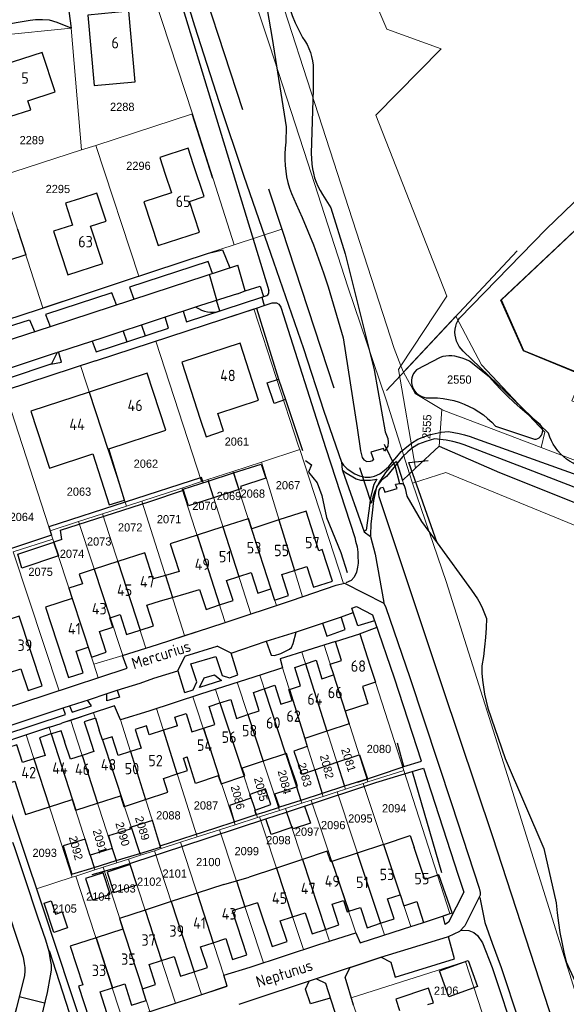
# Model space of a CAD drawing. Header units: metres. Extents: x 233829 to 239427, y 444283 to 448222.
# Tile 106 of 171: x 236697 to 236817, y 445769 to 445985. Entities that reach past the tile are written whole.
import ezdxf
from ezdxf.enums import TextEntityAlignment as Align

# ---------------------------------------------------------------- set-up
doc = ezdxf.new("R2010")
doc.units = ezdxf.units.M
doc.header["$MEASUREMENT"] = 0
doc.linetypes.add('DGN3', pattern=[54.868356, 36.578904, -18.289452])
for name, color, linetype in [('DAKRAND', 4, 'Continuous'), ('DAKRAND-BYG', 4, 'Continuous'), ('Goud-kadastrale grenzen', 13, 'Continuous'), ('HEG', 253, 'Continuous'), ('HEK', 253, 'Continuous'), ('HOOFDGEBOUW', 4, 'Continuous'), ('HUISNUMMER', 253, 'Continuous'), ('INSTEEKSLOOT', 153, 'Continuous'), ('KANTVERH', 253, 'Continuous'), ('KANTWATER', 153, 'Continuous'), ('KNTONVERHARD', 253, 'Continuous'), ('KUNSTWERK', 253, 'Continuous'), ('MUUR', 253, 'Continuous'), ('OVERVBOUW', 253, 'Continuous'), ('OVLIJNOBJ', 253, 'Continuous'), ('RASTER', 253, 'Continuous'), ('STRAATNAAM', 253, 'Continuous'), ('TUSSENMUUR', 253, 'Continuous')]:
    doc.layers.add(name, color=color, linetype=linetype)
for name, color, linetype, lineweight in [('G01 kadestrale perceelsgrens', 73, 'Continuous', 0), ('G02 kadestrale sectiegrens', 73, 'DGN3', 30), ('Z01 perceelnummer', 73, 'Continuous', 13)]:
    doc.layers.add(name, color=color, linetype=linetype, lineweight=lineweight)
doc.styles.get("Standard").update_dxf_attribs({"font": 'iso.shx'})
doc.styles.add('Styledgn001', font='dgn001.shx')

# ---------------------------------------------------------------- blocks, each defined once
blk = doc.blocks.new('A$C1532452F')
at = {"layer": 'G01 kadestrale perceelsgrens'}
for p, q in [((236726.463, 445990.293), (236734.98, 445964.279)), ((236707.903, 445986.756), (236708.39, 445983.036)), ((236688.284, 445981.013), (236708.39, 445983.036)), ((236708.39, 445983.036), (236710.701, 445956.401)), ((236775.136, 445963.958), (236789.418, 445978.502)), ((236713.787, 445957.362), (236734.98, 445964.279)), ((236734.98, 445964.279), (236744.073, 445935.607)), ((236775.136, 445963.958), (236790.615, 445924.331)), ((236692.903, 445950.628), (236710.701, 445956.401)), ((236710.701, 445956.401), (236713.787, 445957.362)), ((236713.787, 445957.362), (236723.201, 445928.711)), ((236692.903, 445950.628), (236702.239, 445921.76)), ((236744.073, 445935.607), (236754.526, 445939.013)), ((236738.48, 445933.742), (236744.073, 445935.607)), ((236723.201, 445928.711), (236738.48, 445933.742)), ((236780.608, 445909.105), (236790.615, 445924.331)), ((236748.43, 445921.563), (236758.198, 445891.526)), ((236781.172, 445907.695), (236792.604, 445919.96)), ((236792.604, 445919.96), (236798.198, 445909.291)), ((236726.935, 445914.513), (236736.974, 445883.741)), ((236710.44, 445909.133), (236720.493, 445878.371)), ((236780.608, 445909.105), (236781.172, 445907.695)), ((236798.198, 445909.291), (236812.106, 445894.595)), ((236694.506, 445901.788), (236703.494, 445873.795)), ((236777.364, 445901.677), (236782.442, 445885.438)), ((236789.571, 445899.535), (236788.957, 445891.48)), ((236812.106, 445894.595), (236811.308, 445891.201)), ((236750.05, 445888.001), (236758.454, 445890.74)), ((236758.198, 445891.526), (236758.454, 445890.74)), ((236758.454, 445890.74), (236767.99, 445861.423)), ((236743.83, 445885.974), (236750.05, 445888.001)), ((236750.05, 445888.001), (236759.019, 445858.499)), ((236738.288, 445884.169), (236743.83, 445885.974)), ((236743.83, 445885.974), (236753.326, 445856.597)), ((236782.442, 445885.438), (236783.145, 445883.383)), ((236790.413, 445885.723), (236783.145, 445883.383)), ((236790.413, 445885.723), (236831.598, 445868.808)), ((236732.633, 445882.327), (236736.974, 445883.741)), ((236736.974, 445883.741), (236738.288, 445884.169)), ((236738.288, 445884.169), (236747.753, 445854.747)), ((236780.944, 445884.004), (236781.33, 445882.901)), ((236723.886, 445879.477), (236732.633, 445882.327)), ((236732.633, 445882.327), (236742.134, 445852.884)), ((236720.493, 445878.371), (236723.886, 445879.477)), ((236723.886, 445879.477), (236733.21, 445849.986)), ((236710.012, 445874.956), (236715.235, 445876.658)), ((236715.235, 445876.658), (236720.493, 445878.371)), ((236715.235, 445876.658), (236724.781, 445847.271)), ((236703.796, 445872.931), (236710.012, 445874.956)), ((236710.012, 445874.956), (236719.683, 445845.658)), ((236703.494, 445873.795), (236703.796, 445872.931)), ((236703.796, 445872.931), (236704.133, 445871.968)), ((236695.727, 445868.338), (236704.399, 445871.152)), ((236704.133, 445871.968), (236704.399, 445871.152)), ((236704.399, 445871.152), (236713.34, 445843.738)), ((236695.727, 445868.338), (236705.75, 445837.938)), ((236747.753, 445854.747), (236753.326, 445856.597)), ((236742.134, 445852.884), (236747.753, 445854.747)), ((236763.775, 445847.907), (236766.3, 445848.698)), ((236719.683, 445845.658), (236724.781, 445847.271)), ((236758.879, 445846.374), (236763.775, 445847.907)), ((236763.775, 445847.907), (236773.36, 445817.947)), ((236713.34, 445843.738), (236719.683, 445845.658)), ((236758.879, 445846.374), (236768.462, 445816.367)), ((236714.287, 445840.779), (236713.34, 445843.738)), ((236754.682, 445842.962), (236763.578, 445814.791)), ((236705.75, 445837.938), (236714.287, 445840.779)), ((236744.778, 445839.764), (236749.689, 445841.35)), ((236749.689, 445841.35), (236758.918, 445813.287)), ((236739.989, 445838.218), (236744.778, 445839.764)), ((236739.989, 445838.218), (236749.219, 445810.159)), ((236744.778, 445839.764), (236754.013, 445811.705)), ((236727.093, 445834.009), (236735.062, 445836.619)), ((236735.062, 445836.619), (236744.294, 445808.57)), ((236727.093, 445834.009), (236735.997, 445805.893)), ((236708.325, 445831.44), (236713.291, 445833.095)), ((236708.325, 445831.44), (236718.417, 445800.223)), ((236713.291, 445833.095), (236723.572, 445801.886)), ((236719.224, 445831.564), (236728.073, 445803.338)), ((236698.529, 445828.249), (236703.567, 445829.882)), ((236703.567, 445829.882), (236713.615, 445798.675)), ((236698.529, 445828.249), (236708.612, 445797.061)), ((236773.36, 445817.947), (236781.208, 445820.48)), ((236781.208, 445820.48), (236791.332, 445789.129)), ((236700.838, 445794.553), (236693.261, 445817.165)), ((236766.603, 445815.767), (236768.462, 445816.367)), ((236768.462, 445816.367), (236772.354, 445817.622)), ((236772.354, 445817.622), (236773.36, 445817.947)), ((236772.354, 445817.622), (236782.738, 445786.264)), ((236760.962, 445813.947), (236763.578, 445814.791)), ((236763.578, 445814.791), (236766.603, 445815.767)), ((236766.603, 445815.767), (236776.983, 445784.429)), ((236754.013, 445811.705), (236755.321, 445812.127)), ((236755.321, 445812.127), (236758.918, 445813.287)), ((236755.321, 445812.127), (236764.943, 445783.072)), ((236758.918, 445813.287), (236760.962, 445813.947)), ((236760.962, 445813.947), (236770.749, 445784.923)), ((236744.294, 445808.57), (236749.219, 445810.159)), ((236749.219, 445810.159), (236749.643, 445810.296)), ((236749.643, 445810.296), (236754.013, 445811.705)), ((236749.643, 445810.296), (236759.273, 445781.222)), ((236740.914, 445807.48), (236744.294, 445808.57)), ((236732.358, 445804.72), (236735.997, 445805.893)), ((236735.997, 445805.893), (236740.914, 445807.48)), ((236740.914, 445807.48), (236750.492, 445778.314)), ((236726.656, 445802.881), (236728.073, 445803.338)), ((236728.073, 445803.338), (236732.358, 445804.72)), ((236732.358, 445804.72), (236741.81, 445775.623)), ((236720.974, 445801.048), (236723.572, 445801.886)), ((236723.572, 445801.886), (236726.656, 445802.881)), ((236726.656, 445802.881), (236736.914, 445771.356)), ((236713.615, 445798.675), (236715.391, 445799.247)), ((236715.391, 445799.247), (236718.417, 445800.223)), ((236715.391, 445799.247), (236725.619, 445767.648)), ((236718.417, 445800.223), (236720.974, 445801.048)), ((236720.974, 445801.048), (236731.253, 445769.49)), ((236700.838, 445794.553), (236708.612, 445797.061)), ((236708.612, 445797.061), (236709.456, 445797.333)), ((236709.456, 445797.333), (236713.615, 445798.675)), ((236709.456, 445797.333), (236719.74, 445765.726)), ((236700.951, 445794.217), (236700.838, 445794.553)), ((236791.332, 445789.129), (236785.535, 445787.126)), ((236785.535, 445787.126), (236782.738, 445786.264)), ((236764.943, 445783.072), (236770.749, 445784.923)), ((236750.492, 445778.314), (236759.273, 445781.222)), ((236725.619, 445767.648), (236731.253, 445769.49))]:
    blk.add_line(p, q, dxfattribs=at)
at = {"layer": 'G01 kadestrale perceelsgrens', "flags": 128}
for points in [[(236745.042, 445999.8), (236751.924, 445979.198), (236760.2, 445953.568), (236768.962, 445926.358), (236777.364, 445901.677)], [(236750.983, 446000), (236779.108, 445912.894), (236780.608, 445909.105)], [(236789.418, 445978.502), (236777.544, 445982.838), (236770.247, 446000)], [(236844.521, 445963.712), (236837.807, 445947.741), (236835.663, 445948.648), (236831.216, 445950.531), (236802.633, 445923.522), (236807.527, 445912.463), (236819.144, 445907.667), (236820.442, 445907.143), (236818.037, 445901.39), (236930.555, 445855.175)], [(236702.239, 445921.76), (236720.063, 445927.678), (236723.201, 445928.711)], [(236681.348, 445914.995), (236682.881, 445915.493), (236697.006, 445920.011), (236702.141, 445921.727), (236702.239, 445921.76)], [(236726.935, 445914.513), (236734.008, 445916.815), (236748.43, 445921.563)], [(236710.44, 445909.133), (236713.713, 445910.209), (236726.935, 445914.513)], [(236710.44, 445909.133), (236693.965, 445903.719), (236694.506, 445901.788)], [(236783.788, 445886.687), (236780.09, 445908.317), (236780.608, 445909.105)], [(236781.172, 445907.695), (236783.732, 445903.06), (236789.571, 445899.535)], [(236789.571, 445899.535), (236789.979, 445899.289), (236811.308, 445891.201)], [(236811.308, 445891.201), (236898.091, 445858.294), (236933.023, 445849.176)], [(236783.145, 445883.383), (236790.516, 445861.858), (236803.894, 445819.35), (236819.428, 445769.957), (236829.453, 445739.072), (236849.711, 445678.635)], [(236767.99, 445861.423), (236766.442, 445861.007), (236759.019, 445858.499)], [(236753.326, 445856.597), (236756.619, 445857.688), (236759.019, 445858.499)], [(236733.21, 445849.986), (236741.906, 445852.808), (236742.134, 445852.884)], [(236724.781, 445847.271), (236727.338, 445848.08), (236733.21, 445849.986)], [(236766.3, 445848.698), (236771.597, 445850.384), (236781.208, 445820.48)], [(236758.879, 445846.374), (236754.138, 445844.889), (236754.682, 445842.962)], [(236749.689, 445841.35), (236750.188, 445841.511), (236754.682, 445842.962)], [(236696.861, 445835.024), (236702.92, 445836.997), (236705.75, 445837.938)], [(236735.062, 445836.619), (236736.707, 445837.158), (236739.989, 445838.218)], [(236713.291, 445833.095), (236717.857, 445834.617), (236719.224, 445831.564)], [(236719.224, 445831.564), (236725.399, 445833.454), (236727.093, 445834.009)], [(236703.567, 445829.882), (236706.601, 445830.865), (236708.325, 445831.44)], [(236693.862, 445826.679), (236697.317, 445827.856), (236698.529, 445828.249)], [(236700.951, 445794.217), (236702.245, 445790.354), (236711.281, 445763.008), (236718.962, 445765.472), (236719.74, 445765.726)], [(236776.983, 445784.429), (236781.13, 445785.769), (236782.738, 445786.264)], [(236770.749, 445784.923), (236771.649, 445782.706), (236776.983, 445784.429)], [(236759.273, 445781.222), (236762.65, 445782.341), (236764.943, 445783.072)], [(236741.81, 445775.623), (236747.591, 445777.353), (236750.492, 445778.314)], [(236798.312, 445767.561), (236794.723, 445778.595), (236769.72, 445770.653)], [(236736.914, 445771.356), (236742.563, 445773.252), (236741.81, 445775.623)], [(236731.253, 445769.49), (236735.059, 445770.734), (236736.914, 445771.356)], [(236769.72, 445770.653), (236770.181, 445769.084), (236773.597, 445759.274)]]:
    blk.add_lwpolyline(points, dxfattribs=at)
at = {"layer": 'G02 kadestrale sectiegrens'}
for p, q in [((236734.553, 446000), (236754.526, 445939.013)), ((236754.526, 445939.013), (236774.113, 445879.012)), ((236783.788, 445886.687), (236788.957, 445891.48)), ((236779.595, 445888.156), (236780.944, 445884.004)), ((236780.944, 445884.004), (236782.442, 445885.438)), ((236782.442, 445885.438), (236783.788, 445886.687))]:
    blk.add_line(p, q, dxfattribs=at)
at = {"layer": 'G02 kadestrale sectiegrens', "flags": 128}
blk.add_lwpolyline([(236788.957, 445891.48), (236802.161, 445885.756), (236824.115, 445876.909), (236853.398, 445865.197), (236887.93, 445851.369)], dxfattribs=at)
at = {"layer": 'G02 kadestrale sectiegrens'}
blk.add_ellipse((236790.493, 445875.407), major_axis=(-10.898, 12.749), ratio=1, start_param=0, end_param=0.6468765, dxfattribs=at)
at = {"layer": 'G01 kadestrale perceelsgrens', "style": 'Styledgn001'}
for s, rotation, p in [('2555', 87.10873, (236786.27, 445895.76)), ('2081', 287.62037, (236769.137, 445822.784)), ('2082', 285.04936, (236764.39, 445821.307)), ('2084', 283.86969, (236755.11, 445817.932)), ('2083', 285.64666, (236759.54, 445819.514)), ('2085', 284.3416, (236749.942, 445816.35)), ('2086', 285.1046, (236744.879, 445814.557)), ('2089', 286.968, (236723.998, 445807.807)), ('2091', 286.42508, (236714.717, 445804.96)), ('2090', 286.02411, (236719.674, 445806.541)), ('2092', 285.42597, (236709.444, 445803.484))]:
    blk.add_text(s, height=1.8, rotation=rotation, dxfattribs=at).set_placement(p, align=Align.MIDDLE_CENTER)
at = {"layer": 'Z01 perceelnummer', "linetype": 'Continuous', "lineweight": 13, "style": 'Styledgn001'}
for s, p in [('2288', (236719.596, 445965.816)), ('2289', (236699.802, 445958.523)), ('2296', (236723.136, 445952.9)), ('2295', (236705.497, 445947.826)), ('2550', (236793.378, 445906.076)), ('2061', (236744.678, 445892.49)), ('2062', (236724.767, 445887.654)), ('2067', (236755.879, 445882.937)), ('2063', (236710.114, 445881.525)), ('2069', (236742.948, 445880.58)), ('2068', (236748.169, 445881.1)), ('2070', (236737.597, 445878.402)), ('2064', (236697.61, 445875.991)), ('2072', (236721.327, 445873.703)), ('2071', (236729.842, 445875.499)), ('2073', (236714.54, 445870.616)), ('2074', (236708.591, 445867.924)), ('2075', (236701.721, 445863.977)), ('2080', (236775.782, 445825.169)), ('2087', (236737.923, 445812.804)), ('2094', (236779.131, 445812.174)), ('2088', (236729.694, 445810.629)), ('2095', (236771.718, 445809.942)), ('2097', (236760.048, 445807.051)), ('2096', (236765.774, 445808.497)), ('2098', (236753.767, 445805.193)), ('2093', (236702.61, 445802.417)), ('2099', (236746.846, 445802.789)), ('2100', (236738.437, 445800.399)), ('2102', (236725.504, 445796.104)), ('2101', (236731.072, 445797.875)), ('2103', (236719.858, 445794.627)), ('2104', (236714.355, 445792.833)), ('2105', (236706.96, 445790.214)), ('2106', (236790.492, 445772.229))]:
    blk.add_text(s, height=1.8, dxfattribs=at).set_placement(p, align=Align.MIDDLE_CENTER)

msp = doc.modelspace()

# ---------------------------------------------------------------- linework, layer by layer
at = {"layer": 'DAKRAND'}
for p, q in [((236732.05, 445864.03), (236729.04, 445863.19)), ((236729.04, 445863.19), (236726.36, 445862.44)), ((236727.93, 445857.61), (236730.57, 445858.34)), ((236730.57, 445858.34), (236733.61, 445859.19)), ((236728.6, 445829.27), (236725.5, 445828.3)), ((236731.68, 445830.22), (236728.6, 445829.27)), ((236766.58, 445822.25), (236771.45, 445823.91)), ((236761.74, 445820.61), (236766.58, 445822.25)), ((236773.16, 445818.57), (236768.26, 445816.99)), ((236768.26, 445816.99), (236763.38, 445815.41)), ((236758.71, 445813.91), (236753.98, 445812.41)), ((236744.59, 445796.29), (236747.36, 445797.1)), ((236741.81, 445795.49), (236744.59, 445796.29)), ((236746.46, 445790.58), (236743.7, 445789.7)), ((236749.23, 445791.46), (236746.46, 445790.58))]:
    msp.add_line(p, q, dxfattribs=at)
for points in [[(236735.21, 445953.13), (236733.99, 445956.73), (236727.8, 445954.7), (236729, 445951.08)], [(236710.43, 445945.73), (236707.14, 445944.7), (236708.67, 445939.9)], [(236736.66, 445897.41), (236737.93, 445893.51), (236741.76, 445894.85), (236740.51, 445898.67)], [(236713.13, 445889.78), (236716.71, 445878.64), (236720.1, 445879.68), (236716.64, 445890.93)], [(236713.43, 445864.52), (236710.16, 445863.47), (236710.9, 445861.35)], [(236773.87, 445843.31), (236775.02, 445839.81), (236772.2, 445838.86)], [(236731.63, 445819.7), (236733.84, 445820.46), (236732.97, 445823.15), (236733.8, 445823.43)], [(236757.74, 445816.88), (236757.97, 445816.96), (236757.68, 445817.96), (236756.23, 445822.05), (236755.52, 445824.18)], [(236757.17, 445824.72), (236758.91, 445819.65), (236761.74, 445820.61)], [(236771.45, 445823.91), (236771.5, 445823.92), (236773.26, 445818.6), (236773.16, 445818.57)], [(236740.58, 445819.26), (236741.22, 445817.54), (236746.43, 445819.31), (236745.83, 445820.99)], [(236728.62, 445818.67), (236731.62, 445819.7), (236731.63, 445819.7)], [(236753.98, 445812.41), (236752.97, 445815.33), (236757.74, 445816.88)], [(236763.38, 445815.41), (236758.87, 445813.96), (236758.71, 445813.91)], [(236776.78, 445804.25), (236782.62, 445806.18), (236783.51, 445803.55)]]:
    msp.add_lwpolyline(points, dxfattribs=at)
at = {"layer": 'DAKRAND-BYG'}
for p, q in [((236753.81, 445906.18), (236755.35, 445901.69)), ((236755.35, 445901.69), (236752.85, 445900.84)), ((236738.39, 445883.86), (236743.94, 445885.63)), ((236732.9, 445882.1), (236738.39, 445883.86)), ((236745.11, 445882), (236739.56, 445880.2)), ((236696.73, 445867.81), (236704.62, 445870.48)), ((236705.61, 445867.44), (236704.62, 445870.48)), ((236755.57, 445811.36), (236759.46, 445812.65)), ((236751.05, 445809.87), (236755.57, 445811.36)), ((236726.21, 445809.47), (236721.54, 445808.05)), ((236717.4, 445803.37), (236712.58, 445801.9)), ((236718.26, 445800.71), (236723.44, 445802.29)), ((236713.43, 445799.24), (236718.26, 445800.71))]:
    msp.add_line(p, q, dxfattribs=at)
for points in [[(236752.85, 445900.84), (236751.31, 445905.33), (236753.81, 445906.18)], [(236743.94, 445885.63), (236750.03, 445887.58), (236751.05, 445884.49), (236745.49, 445882.67), (236745.64, 445882.18), (236745.11, 445882)], [(236739.56, 445880.2), (236734.08, 445878.42), (236732.9, 445882.1)], [(236705.61, 445867.44), (236697.64, 445864.77), (236696.73, 445867.81)], [(236748.68, 445811.78), (236752.12, 445813), (236750.98, 445816.46), (236747.55, 445815.23)], [(236747.55, 445815.23), (236747.43, 445815.19), (236747.73, 445814.4), (236743.05, 445812.81), (236744.11, 445809.24)], [(236759.46, 445812.65), (236760.77, 445808.89), (236757.02, 445807.67), (236756.89, 445808.04), (236756.7, 445807.98)], [(236744.11, 445809.24), (236744.54, 445809.37), (236748.92, 445810.79)], [(236748.92, 445810.79), (236748.63, 445811.76), (236748.68, 445811.78)], [(236756.7, 445807.98), (236752.17, 445806.44), (236751.05, 445809.87)], [(236721.54, 445808.05), (236721.23, 445807.95), (236721.34, 445807.6), (236716.56, 445806.14), (236717.41, 445803.37), (236717.4, 445803.37)], [(236723.44, 445802.29), (236727.98, 445803.68), (236726.21, 445809.47)], [(236712.58, 445801.9), (236712.54, 445801.88), (236711.46, 445805.4), (236706.68, 445803.94), (236708.57, 445797.76), (236713.43, 445799.24)], [(236721.35, 445799.83), (236716.27, 445798.15), (236717.73, 445793.75), (236722.8, 445795.42), (236721.35, 445799.83)], [(236716.92, 445793.39), (236715.42, 445798.05), (236711.56, 445796.81), (236713.06, 445792.14), (236716.92, 445793.39)], [(236704.64, 445784.98), (236702.53, 445791.39), (236704.01, 445791.87), (236704.95, 445789.02), (236706.45, 445789.52), (236707.62, 445785.96), (236704.64, 445784.98)], [(236789.05, 445776.54), (236795.29, 445778.81), (236797.36, 445773.12), (236791.11, 445770.85), (236789.05, 445776.54)]]:
    msp.add_lwpolyline(points, dxfattribs=at)
at = {"layer": 'HEG'}
for p, q in [((236739.41, 445950.11), (236734.87, 445964.32)), ((236783.05, 445820.23), (236789.5, 445798.12))]:
    msp.add_line(p, q, dxfattribs=at)
msp.add_lwpolyline([(236759.71, 445888.34), (236760.99, 445887.41), (236760.36, 445885.78), (236762.27, 445883.44), (236763.28, 445880.7), (236764.33, 445875.88)], dxfattribs=at)
at = {"layer": 'HEK'}
for points in [[(236776.95, 445891.96), (236779.31, 445886.95), (236780.27, 445883.34)], [(236764.33, 445875.88), (236767.47, 445868.18), (236768.85, 445863.85)]]:
    msp.add_lwpolyline(points, dxfattribs=at)
at = {"layer": 'HOOFDGEBOUW'}
for p, q in [((236715.33, 445931.53), (236712.65, 445939.67)), ((236747.18, 445875.61), (236741.62, 445873.82)), ((236741.62, 445873.82), (236735.97, 445872)), ((236718.63, 445866.21), (236713.45, 445864.53)), ((236713.45, 445864.53), (236713.43, 445864.52)), ((236713.7, 445831.9), (236711.28, 445831.11)), ((236713.7, 445831.9), (236714.55, 445829.27)), ((236711.28, 445831.11), (236712.13, 445828.49)), ((236703.99, 445828.45), (236704.02, 445828.46)), ((236704.02, 445828.46), (236704.12, 445828.49)), ((236764.41, 445829.06), (236759.58, 445827.47)), ((236706.92, 445826.97), (236706.97, 445826.82)), ((236755.35, 445824.12), (236750.46, 445822.51)), ((236755.52, 445824.18), (236755.35, 445824.12)), ((236750.46, 445822.51), (236745.83, 445820.99)), ((236729.59, 445815.68), (236728.62, 445818.67)), ((236720.05, 445812.59), (236724.7, 445814.1)), ((236724.7, 445814.1), (236729.59, 445815.68)), ((236709.4, 445811.76), (236714.19, 445813.3)), ((236776.78, 445804.25), (236771.05, 445802.35)), ((236785.82, 445796.57), (236783.51, 445803.55)), ((236771.05, 445802.35), (236765.49, 445800.51)), ((236753.36, 445799.09), (236747.36, 445797.1)), ((236759.02, 445800.96), (236753.36, 445799.09)), ((236741.81, 445795.49), (236735.98, 445793.59)), ((236735.98, 445793.59), (236730.28, 445791.73)), ((236730.28, 445791.73), (236724.61, 445789.89)), ((236724.61, 445789.89), (236719.01, 445788.07)), ((236746.83, 445780.07), (236743.7, 445789.7))]:
    msp.add_line(p, q, dxfattribs=at)
for points in [[(236722.43, 445971.28), (236721.02, 445986.75), (236712.02, 445985.93), (236713.43, 445970.46), (236722.43, 445971.28)], [(236704.88, 445969.08), (236702.08, 445977.73), (236693.42, 445974.93), (236694.06, 445972.95), (236689.33, 445971.42), (236690.81, 445966.86), (236693.68, 445967.79), (236695.01, 445963.68), (236699.6, 445965.17), (236698.95, 445967.16), (236704.88, 445969.08)], [(236729, 445951.08), (236730.36, 445946.97), (236724.31, 445944.98), (236727.46, 445935.42), (236736.48, 445938.4), (236734.28, 445945.09), (236737.5, 445946.16), (236735.21, 445953.13)], [(236712.65, 445939.67), (236716.04, 445940.78), (236714.02, 445946.91), (236710.43, 445945.73)], [(236708.67, 445939.9), (236704.57, 445938.55), (236707.7, 445929.02), (236715.33, 445931.53)], [(236740.51, 445898.67), (236749.43, 445901.57), (236745.38, 445914.03), (236732.61, 445909.88), (236736.66, 445897.41)], [(236716.64, 445890.93), (236729.14, 445895.02), (236725.06, 445907.48), (236712.34, 445903.33)], [(236712.34, 445903.33), (236699.61, 445899.16), (236703.68, 445886.69), (236713.13, 445889.78)], [(236757.26, 445864.27), (236759.99, 445865.15), (236761.46, 445860.61), (236765.58, 445861.94), (236763.36, 445868.84), (236762.63, 445868.6), (236759.84, 445877.25), (236753.9, 445875.33)], [(236753.9, 445875.33), (236747.95, 445873.41), (236747.24, 445875.63), (236747.18, 445875.61)], [(236735.97, 445872), (236730.09, 445870.1), (236732.05, 445864.03)], [(236726.36, 445862.44), (236724.51, 445868.13), (236718.63, 445866.21)], [(236745.11, 445862.96), (236747.8, 445863.82), (236749.26, 445859.29), (236752.15, 445860.22), (236752.94, 445857.78), (236752.94, 445857.78)], [(236752.94, 445857.78), (236756.01, 445858.77), (236754.52, 445863.39), (236757.26, 445864.27)], [(236740.9, 445856.71), (236743.86, 445857.67), (236742.44, 445862.09), (236745.11, 445862.96)], [(236710.9, 445861.35), (236707.92, 445860.39), (236708.66, 445858.12), (236708.65, 445858.11)], [(236733.61, 445859.19), (236736.52, 445860.12), (236737.93, 445855.75), (236740.9, 445856.71)], [(236708.65, 445858.11), (236702.8, 445856.21), (236707.8, 445840.83), (236711.02, 445841.88), (236709.48, 445846.61), (236712.12, 445847.46), (236712.83, 445845.29), (236712.83, 445845.29)], [(236723.5, 445851.22), (236726.44, 445852.17), (236724.98, 445856.65), (236727.93, 445857.61)], [(236694.7, 445841.88), (236697.41, 445842.73), (236698.96, 445838.01), (236702.06, 445838.99), (236697.06, 445854.22), (236691.39, 445852.44)], [(236712.83, 445845.29), (236716.09, 445846.35), (236714.61, 445850.88), (236717.55, 445851.83), (236716.89, 445853.87), (236716.96, 445853.9)], [(236716.96, 445853.9), (236719.14, 445854.61), (236720.55, 445850.26), (236723.5, 445851.22)], [(236765.86, 445841.39), (236765.88, 445841.39), (236765.1, 445843.75), (236767.58, 445844.55), (236766.3, 445848.7), (236771.6, 445850.38), (236773.87, 445843.31)], [(236759.7, 445843.82), (236762.04, 445844.59), (236763.3, 445840.55), (236765.86, 445841.39)], [(236756.18, 445838.21), (236758.61, 445839), (236757.35, 445843.04), (236759.7, 445843.82)], [(236747.11, 445832.69), (236749.59, 445833.5), (236748.32, 445837.57), (236750.68, 445838.35)], [(236750.68, 445838.35), (236753.02, 445839.12), (236754.32, 445834.95), (236756.81, 445835.77), (236756.06, 445838.16), (236756.18, 445838.21)], [(236772.2, 445838.86), (236773.38, 445835.09), (236768.4, 445833.45)], [(236740.96, 445835.25), (236743.33, 445836.03), (236744.63, 445831.87), (236747.11, 445832.69)], [(236737.34, 445829.71), (236739.83, 445830.53), (236738.61, 445834.47), (236740.96, 445835.25)], [(236731.68, 445830.22), (236731.09, 445832.13), (236733.57, 445832.95), (236734.84, 445828.89), (236737.34, 445829.71)], [(236768.4, 445833.45), (236768.4, 445833.45), (236769.29, 445830.66), (236764.41, 445829.06)], [(236706.92, 445826.97), (236706.21, 445829.17), (236704.12, 445828.49)], [(236715.25, 445827.15), (236715.24, 445827.15), (236714.55, 445829.27)], [(236725.5, 445828.3), (236724.89, 445830.2), (236722.42, 445829.4), (236723.73, 445825.36), (236721.4, 445824.61)], [(236703.99, 445828.45), (236701.45, 445827.63), (236702.7, 445823.77), (236700.23, 445822.98)], [(236712.13, 445828.49), (236713.39, 445824.58), (236710.81, 445823.75)], [(236721.4, 445824.61), (236718.7, 445823.73), (236717.37, 445827.84), (236715.25, 445827.15)], [(236759.58, 445827.47), (236759.53, 445827.45), (236760.09, 445825.68), (236757.17, 445824.72)], [(236700.23, 445822.98), (236697.76, 445822.18), (236696.49, 445826.11), (236690.95, 445824.32), (236693.26, 445817.16), (236696.07, 445818.08), (236698.43, 445810.79), (236703.63, 445812.47)], [(236710.81, 445823.75), (236708.23, 445822.91), (236706.97, 445826.82)], [(236740.58, 445819.26), (236735.61, 445817.62), (236733.8, 445823.43)], [(236703.63, 445812.47), (236708.64, 445814.09), (236709.39, 445811.75), (236709.4, 445811.76)], [(236714.19, 445813.3), (236719.19, 445814.92), (236719.95, 445812.56), (236720.05, 445812.59)], [(236765.49, 445800.51), (236765.22, 445800.42), (236764.45, 445802.76), (236759.02, 445800.96)], [(236789.72, 445788.57), (236791.79, 445789.28), (236788.9, 445797.63), (236785.82, 445796.57)], [(236776.13, 445786.99), (236779.08, 445787.97), (236777.63, 445792.33), (236780.42, 445793.25)], [(236780.42, 445793.25), (236780.42, 445793.26), (236781.23, 445790.83), (236784.04, 445791.77), (236785.55, 445787.19), (236789.72, 445788.57)], [(236749.23, 445791.46), (236752.4, 445781.89), (236755.67, 445782.97), (236754.17, 445787.51), (236756.89, 445788.41)], [(236764.09, 445785.65), (236767.03, 445786.62), (236765.52, 445791.16), (236768.02, 445791.99), (236768.84, 445789.5), (236769.17, 445789.61)], [(236769.17, 445789.61), (236771.72, 445790.46), (236773.19, 445786.02), (236776.13, 445786.99)], [(236756.89, 445788.41), (236759.62, 445789.31), (236761.15, 445784.67), (236764.09, 445785.65)], [(236719.01, 445788.07), (236718.98, 445788.05), (236719.75, 445785.69), (236713.87, 445783.78)], [(236713.87, 445783.78), (236708.21, 445781.94), (236710.96, 445773.48), (236710.03, 445773.18), (236712.34, 445766.09), (236716.22, 445767.35), (236714.73, 445771.95), (236717.43, 445772.83)], [(236735.3, 445776.32), (236738.23, 445777.28), (236736.75, 445781.82), (236739.51, 445782.72)], [(236739.51, 445782.72), (236742.28, 445783.62), (236743.76, 445779.08), (236746.83, 445780.07)], [(236728.2, 445778.85), (236730.94, 445779.74), (236732.36, 445775.37), (236735.3, 445776.32)], [(236724, 445772.64), (236726.9, 445773.59), (236725.47, 445777.96), (236728.2, 445778.85)], [(236717.43, 445772.83), (236720.13, 445773.71), (236721.65, 445769.03), (236724.84, 445770.06), (236724, 445772.64), (236724, 445772.64)], [(236786.48, 445769.17), (236787.74, 445769.59), (236786.66, 445772.8), (236779.46, 445770.39), (236780.3, 445767.9)]]:
    msp.add_lwpolyline(points, dxfattribs=at)
at = {"layer": 'INSTEEKSLOOT'}
msp.add_line((236788.51, 445870.33), (236796.06, 445859.97), dxfattribs=at)
for points in [[(236754.06, 445997.94), (236754.22, 445996.17), (236754.46, 445994.41), (236754.78, 445992.66), (236755.17, 445990.92), (236755.63, 445989.21), (236756.17, 445987.51), (236756.78, 445985.85), (236757.47, 445984.21), (236758.22, 445982.6), (236759.05, 445981.02)], [(236750.24, 445993.56), (236752.38, 445980.76), (236755.49, 445961.43), (236755.39, 445958.06)], [(236759.05, 445981.02), (236759.58, 445980.25), (236760.05, 445979.44), (236760.45, 445978.59), (236760.79, 445977.71), (236761.05, 445976.81), (236761.24, 445975.89), (236761.36, 445974.96), (236761.4, 445974.02)], [(236761.4, 445974.02), (236761.39, 445969.59), (236760.97, 445955.66), (236761.09, 445953.25)], [(236755.39, 445958.06), (236755.24, 445956.8), (236755.16, 445955.53), (236755.16, 445954.26), (236755.23, 445952.99), (236755.37, 445951.73), (236755.58, 445950.48), (236755.86, 445949.24), (236756.22, 445948.02), (236756.64, 445946.83), (236757.13, 445945.65), (236757.69, 445944.51)], [(236761.09, 445953.25), (236761.22, 445952.25), (236761.42, 445951.26), (236761.69, 445950.29), (236762.02, 445949.34), (236762.42, 445948.41), (236762.88, 445947.51), (236763.4, 445946.65)], [(236763.4, 445946.65), (236765.23, 445943.67), (236768.38, 445933.6), (236774.77, 445908.22), (236777.11, 445894.66)], [(236757.69, 445944.51), (236758.99, 445941.55), (236760.24, 445938.57), (236761.43, 445935.56), (236762.56, 445932.52), (236763.63, 445929.47), (236764.63, 445926.39)], [(236764.63, 445926.39), (236767.93, 445915.2), (236771.04, 445895.5)], [(236779.39, 445883.19), (236779.92, 445883.27), (236780.37, 445883.33), (236780.92, 445883.29), (236781.33, 445882.9), (236781.5, 445882.2), (236781.92, 445880.57)], [(236776.73, 445882.41), (236776.08, 445882.27), (236775.78, 445881.87), (236775.7, 445881.36), (236775.71, 445880.91), (236775.77, 445880.46), (236780.36, 445866.66), (236789.67, 445838.63), (236800.63, 445805.96), (236818.13, 445752.22), (236834.36, 445703.16), (236844.04, 445673.88), (236847.87, 445660.57), (236848.62, 445656.47), (236855.84, 445631.59), (236859.49, 445617.38), (236861.62, 445608.39), (236863.54, 445601.46), (236865.26, 445596.83), (236866.92, 445592.15), (236872.77, 445578.39), (236874.89, 445573.57)], [(236781.92, 445880.57), (236785.13, 445874.98), (236788.51, 445870.33)], [(236796.06, 445859.97), (236796.73, 445859.01), (236797.35, 445858.02), (236797.92, 445857), (236798.44, 445855.95), (236798.91, 445854.87), (236799.31, 445853.78)], [(236799.31, 445853.78), (236799.25, 445851.68), (236799.12, 445849.59), (236798.91, 445847.51), (236798.64, 445845.43), (236798.3, 445843.37)], [(236798.3, 445843.37), (236798.34, 445841.8), (236798.45, 445840.24), (236798.64, 445838.68), (236798.9, 445837.14), (236799.24, 445835.61), (236799.65, 445834.09)], [(236799.65, 445834.09), (236803.42, 445823.05), (236811.88, 445803.37), (236814.6, 445791.46)], [(236814.6, 445791.46), (236814.8, 445789.29), (236815.07, 445787.12), (236815.4, 445784.97), (236815.8, 445782.82), (236816.26, 445780.69), (236816.78, 445778.57)], [(236816.78, 445778.57), (236824.36, 445761.87), (236830.82, 445747.5), (236835.45, 445732.08), (236840.83, 445707.35)]]:
    msp.add_lwpolyline(points, dxfattribs=at)
at = {"layer": 'KANTVERH'}
for p, q in [((236729.03, 445999.85), (236751.68, 445925.58)), ((236740.27, 445923.44), (236738.68, 445929.09)), ((236746.49, 445925.52), (236749.77, 445926.57)), ((236749.77, 445926.57), (236750.53, 445924.26)), ((236750.14, 445924.13), (236751.24, 445924.49)), ((236750.14, 445924.13), (236750.69, 445922.31)), ((236740.98, 445921.11), (236740.25, 445923.43)), ((236748.95, 445921.73), (236750.69, 445922.31)), ((236750.69, 445922.31), (236752.42, 445922.88)), ((236723.81, 445918.03), (236724.59, 445915.64)), ((236719.81, 445916.7), (236720.58, 445914.34)), ((236683.73, 445904.91), (236705.21, 445912)), ((236767.59, 445888.01), (236767.73, 445886.32)), ((236706.39, 445871.08), (236704.62, 445870.48)), ((236771.56, 445850.37), (236775.36, 445851.88)), ((236733.32, 445845.49), (236740.34, 445847.65)), ((236731.76, 445842.27), (236733.32, 445845.44)), ((236703.65, 445829.91), (236706.19, 445830.73)), ((236697.06, 445770.92), (236702.6, 445769.53))]:
    msp.add_line(p, q, dxfattribs=at)
for points in [[(236730.7, 445998.9), (236735.4, 445983.58), (236740.78, 445966.74), (236746.19, 445950.6), (236752.71, 445931.84), (236759.23, 445912.89), (236763.74, 445899.16)], [(236707.9, 445986.76), (236708.39, 445983.04), (236705.37, 445984.31), (236703.67, 445984.81), (236702.13, 445984.88), (236700.58, 445984.84), (236699.44, 445984.71), (236697.26, 445984.36), (236693, 445983.66), (236688.09, 445982.9), (236688.28, 445981.01), (236677.59, 445976.73), (236654.82, 445967.52), (236633.32, 445959.05), (236640.73, 445936.48), (236651.06, 445905.33)], [(236650.93, 445905.33), (236661.89, 445908.72), (236672.46, 445912.11), (236682.88, 445915.49), (236697.01, 445920.01), (236702.14, 445921.73), (236720.06, 445927.68), (236738.48, 445933.74), (236741.55, 445934.51), (236743.12, 445930.53)], [(236652.97, 445901.19), (236658.5, 445902.92), (236673.01, 445907.74), (236687.63, 445912.47), (236704.13, 445917.79), (236730.35, 445926.38), (236744.91, 445931.11)], [(236739.34, 445929.3), (236738.42, 445931.95), (236721.19, 445926.31), (236722.15, 445923.7)], [(236744.81, 445924.89), (236746.49, 445925.52), (236744.91, 445931.11)], [(236744.81, 445924.89), (236736.71, 445922.3), (236727.68, 445919.3), (236715.33, 445915.22), (236705.61, 445912.1), (236705.31, 445912), (236705.17, 445911.75), (236704.07, 445909.53), (236703.93, 445909.43), (236703.53, 445909.32), (236686.7, 445903.69)], [(236718.3, 445922.43), (236717.29, 445925.07), (236702.77, 445920.35), (236703.83, 445917.7)], [(236732.96, 445921.05), (236733.68, 445918.71), (236750.14, 445924.13)], [(236751.24, 445924.49), (236751.43, 445924.65), (236751.58, 445924.85), (236751.67, 445925.08), (236751.7, 445925.33), (236751.68, 445925.58)], [(236735.72, 445921.97), (236736.3, 445921.61), (236736.93, 445921.31), (236737.58, 445921.09), (236738.25, 445920.94), (236738.94, 445920.86), (236739.63, 445920.87), (236740.31, 445920.95), (236740.98, 445921.11)], [(236752.42, 445922.88), (236752.87, 445922.89), (236753.37, 445922.9), (236753.88, 445922.56), (236754.29, 445921.93), (236764.13, 445891.01), (236770.52, 445871.46), (236770.64, 445870.66), (236771.02, 445869.43), (236771.15, 445868.29), (236771.17, 445867.29), (236771.2, 445866.15), (236771.2, 445865.85), (236771.08, 445865), (236770.85, 445863.9), (236770.38, 445862.79), (236769.7, 445862.08), (236768.52, 445861.55)], [(236713.71, 445910.21), (236734.01, 445916.82), (236748.95, 445921.73)], [(236648.05, 445902.77), (236663.91, 445907.82), (236679.51, 445912.83), (236691.22, 445916.59), (236699.32, 445919.17), (236700.38, 445916.58)], [(236713.03, 445914.48), (236713.86, 445912.15), (236729.72, 445917.31), (236728.97, 445919.73)], [(236703.93, 445909.43), (236706.31, 445909.88), (236705.71, 445911.91)], [(236713.71, 445910.21), (236693.96, 445903.72), (236694.51, 445901.79)], [(236763.74, 445899.16), (236767.59, 445888.01), (236767.6, 445887.99)], [(236767.78, 445886.18), (236772.53, 445872.75), (236773.95, 445871.74)], [(236737.27, 445883.5), (236736.97, 445884.65), (236703.49, 445873.79), (236704.13, 445871.97), (236694.91, 445868.94)], [(236706.39, 445871.08), (236706.05, 445873.11), (236725.65, 445879.4), (236732.76, 445881.81), (236732.97, 445881.88)], [(236773.95, 445871.73), (236774.99, 445867.83), (236776.83, 445857.28)], [(236688.4, 445832.27), (236702.92, 445837), (236720.64, 445842.89), (236719.68, 445845.66), (236727.34, 445848.08), (236741.91, 445852.81), (236756.62, 445857.69), (236766.44, 445861.01), (236768.27, 445861.5), (236776.84, 445857.13), (236777.26, 445856.14), (236782.55, 445840.79), (236791.72, 445813.04), (236797.74, 445794.67), (236797.96, 445793.73), (236797.92, 445793.14), (236794.55, 445786.44), (236793.43, 445785.22), (236792.2, 445784.59), (236790.96, 445784.04), (236790.73, 445783.96), (236776.15, 445779.48), (236763.37, 445775.24), (236745.1, 445769.23)], [(236751.06, 445848.8), (236757.73, 445850.85), (236767.55, 445854.12), (236770.16, 445855.08)], [(236774.84, 445853.25), (236771.16, 445852.12), (236769.85, 445856.01), (236770.88, 445856.34), (236774.36, 445854.58), (236774.84, 445853.25)], [(236763.42, 445852.74), (236764.37, 445849.91), (236768.42, 445851.3), (236767.54, 445854.11)], [(236781.2, 445821.31), (236785.07, 445822.51), (236779.22, 445840.71), (236774.89, 445853.25)], [(236743.41, 445846.18), (236751.06, 445848.8), (236752.18, 445845.69), (236752.93, 445845.66), (236754.31, 445846.09), (236756.18, 445847.03), (236756.67, 445847.39), (236756.99, 445848.29), (236757.68, 445850.75)], [(236766.3, 445848.7), (236754.14, 445844.89), (236754.68, 445842.96), (236750.19, 445841.51), (236736.71, 445837.16), (236725.4, 445833.45), (236719.22, 445831.56), (236717.86, 445834.62), (236706.6, 445830.86), (236706.19, 445830.73)], [(236733.26, 445837.57), (236735.14, 445838.12), (236735.95, 445839.88), (236734.61, 445843.83), (236740.09, 445845.45), (236741.49, 445841.25), (236743.04, 445840.74), (236744.92, 445841.39), (236743.41, 445846.18), (236740.34, 445847.7)], [(236718.47, 445838.07), (236723.51, 445839.58), (236726.52, 445840.65), (236731.76, 445842.27), (236733.2, 445837.56)], [(236741.31, 445840.2), (236736.52, 445838.65), (236737.52, 445840.76), (236739.79, 445841.41), (236741.31, 445840.2)], [(236680.85, 445825.52), (236686.08, 445827.34), (236687.66, 445827.87), (236688.89, 445828.35), (236692.9, 445829.59), (236706.62, 445834.2), (236708.25, 445834.69), (236712.45, 445835.98), (236716.3, 445837.32), (236718.47, 445838.07), (236718.98, 445836.5), (236716.19, 445835.72), (236716.2, 445837.27)], [(236708.05, 445834.63), (236708.63, 445833.25), (236712.88, 445834.6), (236711.95, 445835.87)], [(236692.89, 445829.64), (236693.43, 445828.16), (236707.2, 445832.72), (236706.67, 445834.2)], [(236703.65, 445829.91), (236697.32, 445827.86), (236693.86, 445826.68), (236694.28, 445825.4)], [(236771.16, 445817.88), (236780.83, 445821.19), (236781.2, 445821.31)], [(236783.05, 445820.23), (236785.56, 445820.98), (236793.09, 445797.55), (236794.37, 445793.8), (236791, 445787.25), (236790.31, 445786.72), (236789.82, 445788.51)], [(236759.46, 445812.65), (236775.09, 445817.82), (236783.05, 445820.23)], [(236693.25, 445817.2), (236702.24, 445790.35), (236711.28, 445763.01)], [(236748.92, 445810.79), (236750.86, 445811.43), (236753.98, 445812.41)], [(236712.97, 445797.68), (236718.76, 445799.26), (236732.63, 445803.78), (236751.05, 445809.87)], [(236727.89, 445803.97), (236740.1, 445807.93), (236744.11, 445809.24)], [(236687.54, 445805.73), (236688.51, 445804.8), (236689.17, 445804.12), (236689.79, 445803.34), (236690.46, 445802.21), (236691.27, 445799.94), (236692.93, 445794.81), (236695.94, 445785.47), (236697.87, 445779.55), (236698.15, 445778.16), (236698.23, 445777.27), (236698.24, 445776.47), (236698.22, 445775.58), (236696.45, 445768.47), (236695.71, 445765.76), (236695.13, 445763.06), (236694.75, 445761.67)], [(236695.58, 445804.77), (236695.95, 445803.84), (236698.26, 445796.78), (236701.05, 445788.38), (236702.76, 445783.35), (236703.51, 445780.88), (236703.81, 445778.99), (236704.03, 445777.9), (236704.01, 445776.71), (236703.84, 445775.51), (236703.13, 445771.81), (236700.92, 445762.4), (236700.66, 445761.34)], [(236704.89, 445760.96), (236718.96, 445765.47), (236735.06, 445770.73), (236742.56, 445773.25), (236741.81, 445775.62), (236747.59, 445777.35), (236762.65, 445782.34), (236770.75, 445784.92), (236771.65, 445782.71), (236781.13, 445785.77), (236785.54, 445787.13)], [(236770.18, 445769.08), (236768.39, 445775.16), (236769.49, 445777.28), (236776.3, 445779.53), (236778.42, 445778.49), (236779.34, 445775.17), (236792.33, 445779.17), (236791.02, 445784.05)], [(236700.66, 445761.34), (236701.6, 445760.93), (236702.5, 445760.75), (236703.2, 445760.77), (236703.99, 445760.78), (236704.59, 445760.8), (236704.89, 445761.01), (236703.58, 445765.85), (236708.02, 445767.37), (236703.66, 445780.98)], [(236765.14, 445770.61), (236760.82, 445769.31), (236759.7, 445772.57), (236760.54, 445774.31)], [(236762.08, 445774.81), (236764.1, 445773.87), (236769.9, 445755.69)]]:
    msp.add_lwpolyline(points, dxfattribs=at)
at = {"layer": 'KANTWATER'}
for p, q in [((236789.16, 445910.94), (236783.99, 445908.18)), ((236799.96, 445906.64), (236796.29, 445909.62)), ((236786.13, 445902.11), (236788.61, 445902.06)), ((236810.79, 445896.44), (236808.19, 445898.63)), ((236801.31, 445895.89), (236809.83, 445893))]:
    msp.add_line(p, q, dxfattribs=at)
for points in [[(236792.36, 445911.18), (236791.72, 445911.25), (236791.07, 445911.26), (236790.42, 445911.21), (236789.79, 445911.1), (236789.16, 445910.94)], [(236796.29, 445909.62), (236795.57, 445910.08), (236794.81, 445910.46), (236794.01, 445910.78), (236793.2, 445911.02), (236792.36, 445911.18)], [(236783.99, 445908.18), (236783.66, 445907.81), (236783.38, 445907.39), (236783.16, 445906.93), (236783.01, 445906.45), (236782.93, 445905.96), (236782.93, 445905.45), (236782.99, 445904.95), (236783.12, 445904.47), (236783.32, 445904), (236783.59, 445903.58), (236783.91, 445903.19), (236784.28, 445902.85), (236784.7, 445902.57), (236785.15, 445902.35), (236785.64, 445902.2), (236786.13, 445902.11)], [(236808.19, 445898.63), (236806.73, 445899.86), (236805.29, 445901.13), (236803.9, 445902.45), (236802.55, 445903.81), (236801.23, 445905.2), (236799.96, 445906.64)], [(236788.61, 445902.06), (236789.81, 445901.94), (236791, 445901.74), (236792.17, 445901.47), (236793.33, 445901.12), (236794.46, 445900.7), (236795.56, 445900.2), (236796.63, 445899.64), (236797.65, 445899.01), (236798.64, 445898.32), (236799.58, 445897.57), (236800.47, 445896.76), (236801.31, 445895.89)], [(236809.83, 445893), (236810.19, 445893.05), (236810.54, 445893.16), (236810.85, 445893.34), (236811.13, 445893.58), (236811.35, 445893.87), (236811.52, 445894.2), (236811.61, 445894.54), (236811.64, 445894.91), (236811.6, 445895.27), (236811.49, 445895.61), (236811.31, 445895.93), (236811.08, 445896.21), (236810.79, 445896.44)], [(236771.04, 445895.5), (236771.76, 445890.49), (236772.09, 445889.01), (236772.45, 445888.47), (236773.16, 445888.14), (236773.95, 445888.21), (236774.45, 445888.37), (236774.6, 445888.57)], [(236777.11, 445894.66), (236777.72, 445893.17), (236777.79, 445892.38), (236777.76, 445891.48), (236777.01, 445890.38)]]:
    msp.add_lwpolyline(points, dxfattribs=at)
at = {"layer": 'KNTONVERHARD'}
for points in [[(236767.6, 445887.99), (236768.05, 445887.32), (236768.82, 445886.54), (236770.49, 445885.44), (236771.49, 445884.97), (236772.74, 445884.7), (236773.89, 445884.67), (236774.83, 445884.95), (236775.96, 445885.42), (236776.89, 445886.19), (236777.91, 445887.06), (236778.74, 445888.08), (236779.71, 445889.14), (236780.67, 445890.31), (236781.89, 445891.34), (236782.92, 445892.16), (236784.29, 445893.03), (236786.81, 445893.94), (236789.43, 445894.59), (236790.99, 445894.68), (236792.2, 445894.51), (236793.31, 445894.28), (236794.52, 445893.96), (236795.73, 445893.59), (236796.95, 445893.16), (236820.14, 445884.88)], [(236841.69, 445873.5), (236808.55, 445886.36), (236794.42, 445891.8), (236793.36, 445892.17), (236791.94, 445892.49), (236790.48, 445892.81), (236787.92, 445893.07), (236786.04, 445892.53), (236784.47, 445891.9), (236783.14, 445891.12), (236782.12, 445890.25), (236780.95, 445889.12), (236777.42, 445884.86), (236776.3, 445883.94), (236775.28, 445882.62)], [(236767.73, 445886.32), (236768.49, 445885.74), (236769.2, 445885.31), (236770.06, 445884.78), (236770.81, 445884.35), (236771.76, 445884.08), (236772.71, 445884.05), (236773.95, 445884.08), (236775.29, 445884.26), (236774.67, 445883.1), (236774.35, 445882), (236773.95, 445880.2), (236773.57, 445877.35), (236772.97, 445873.06), (236772.56, 445872.77)], [(236775.28, 445882.62), (236774.92, 445881.22), (236774.61, 445879.62), (236774.28, 445876.87), (236773.99, 445874.43), (236773.94, 445872.09), (236773.95, 445871.75)], [(236797.89, 445792.64), (236798.98, 445787.15), (236800.54, 445782.62), (236802.57, 445777.29), (236806.42, 445765.59)], [(236793.68, 445785.48), (236795.47, 445785.41), (236796.52, 445784.99), (236797.39, 445784.32), (236798.42, 445782.7), (236800.59, 445777.28), (236805.9, 445761.23), (236815.81, 445729.82), (236821.45, 445712.34)]]:
    msp.add_lwpolyline(points, dxfattribs=at)
at = {"layer": 'KUNSTWERK'}
for points in [[(236777.01, 445890.38), (236776.77, 445890.96), (236774.01, 445890.15), (236774.6, 445888.57)], [(236776.73, 445882.41), (236777.05, 445881.39), (236779.79, 445882.21), (236779.42, 445883.11)]]:
    msp.add_lwpolyline(points, dxfattribs=at)
at = {"layer": 'MUUR'}
msp.add_lwpolyline([(236820.36, 445907.07), (236807.42, 445912.4), (236802.49, 445923.49), (236831.11, 445950.48), (236835.54, 445948.62), (236837.73, 445947.7)], dxfattribs=at)
at = {"layer": 'OVERVBOUW'}
for p, q in [((236696.66, 445939), (236698.51, 445933.41)), ((236698.51, 445933.41), (236694.7, 445932.16))]:
    msp.add_line(p, q, dxfattribs=at)
at = {"layer": 'OVLIJNOBJ'}
for p, q in [((236777.42, 445903.69), (236806.06, 445934.29)), ((236812.89, 445894.31), (236794.23, 445912.31))]:
    msp.add_line(p, q, dxfattribs=at)
for points in [[(236793.38, 445919.55), (236812.39, 445939.04), (236834.34, 445960.2)], [(236794.23, 445912.31), (236793.77, 445912.78), (236793.37, 445913.31), (236793.03, 445913.88), (236792.77, 445914.49), (236792.58, 445915.12), (236792.46, 445915.77), (236792.42, 445916.43), (236792.46, 445917.09), (236792.58, 445917.74), (236792.77, 445918.38), (236793.04, 445918.98), (236793.38, 445919.55)], [(236819.06, 445887.35), (236818.28, 445887.74), (236817.53, 445888.18), (236816.82, 445888.68), (236816.15, 445889.24), (236815.52, 445889.84), (236814.94, 445890.5), (236814.42, 445891.19), (236813.95, 445891.93), (236813.53, 445892.69), (236813.18, 445893.49), (236812.89, 445894.31)], [(236788.51, 445870.33), (236782.32, 445887.94), (236786.57, 445888.35)]]:
    msp.add_lwpolyline(points, dxfattribs=at)
at = {"layer": 'RASTER'}
for p, q in [((236748.95, 445921.73), (236753.81, 445906.18)), ((236755.35, 445901.69), (236759.03, 445890.54)), ((236781.2, 445821.31), (236779.83, 445826.44))]:
    msp.add_line(p, q, dxfattribs=at)
at = {"layer": 'TUSSENMUUR'}
for p, q in [((236743.94, 445885.63), (236745.11, 445882)), ((236738.39, 445883.86), (236739.56, 445880.2)), ((236747.18, 445875.61), (236752.94, 445857.78)), ((236753.9, 445875.33), (236757.26, 445864.27)), ((236741.62, 445873.82), (236745.11, 445862.96)), ((236704.62, 445870.48), (236705.61, 445867.44)), ((236735.97, 445872), (236740.9, 445856.71)), ((236718.63, 445866.21), (236723.5, 445851.22)), ((236713.45, 445864.53), (236716.96, 445853.9)), ((236729.04, 445863.19), (236730.57, 445858.34)), ((236708.65, 445858.11), (236712.83, 445845.29)), ((236759.7, 445843.82), (236764.41, 445829.06)), ((236765.86, 445841.39), (236768.4, 445833.45)), ((236750.68, 445838.35), (236755.35, 445824.12)), ((236756.18, 445838.21), (236759.58, 445827.47)), ((236747.11, 445832.69), (236750.46, 445822.51)), ((236731.63, 445819.7), (236728.6, 445829.27)), ((236704.02, 445828.46), (236709.4, 445811.76)), ((236715.25, 445827.15), (236720.05, 445812.59)), ((236700.23, 445822.98), (236703.63, 445812.47)), ((236710.81, 445823.75), (236714.19, 445813.3)), ((236721.4, 445824.61), (236724.7, 445814.1)), ((236761.74, 445820.61), (236763.38, 445815.41)), ((236766.58, 445822.25), (236768.26, 445816.99)), ((236757.74, 445816.88), (236758.71, 445813.91)), ((236747.55, 445815.23), (236748.68, 445811.78)), ((236755.57, 445811.36), (236756.7, 445807.98)), ((236721.54, 445808.05), (236723.44, 445802.29)), ((236717.4, 445803.37), (236718.26, 445800.71)), ((236776.78, 445804.25), (236780.42, 445793.25)), ((236712.58, 445801.9), (236713.43, 445799.24)), ((236771.05, 445802.35), (236776.13, 445786.99)), ((236753.36, 445799.09), (236756.89, 445788.41)), ((236759.02, 445800.96), (236764.09, 445785.65)), ((236765.49, 445800.51), (236769.17, 445789.61)), ((236744.59, 445796.29), (236746.46, 445790.58)), ((236735.98, 445793.59), (236739.51, 445782.72)), ((236730.28, 445791.73), (236735.3, 445776.32)), ((236724.61, 445789.89), (236728.2, 445778.85)), ((236719.01, 445788.07), (236724, 445772.64)), ((236713.87, 445783.78), (236717.43, 445772.83))]:
    msp.add_line(p, q, dxfattribs=at)
for points in [[(236712.34, 445903.33), (236716.41, 445890.85), (236716.64, 445890.93)], [(236740.96, 445835.25), (236745.67, 445820.94), (236745.83, 445820.99)], [(236737.34, 445829.71), (236740.76, 445819.32), (236740.58, 445819.26)]]:
    msp.add_lwpolyline(points, dxfattribs=at)

# ---------------------------------------------------------------- block references
at = {"layer": 'Goud-kadastrale grenzen', "linetype": 'Continuous'}
msp.add_blockref('A$C1532452F', (0, 0), dxfattribs=at)

# ---------------------------------------------------------------- texts
at = {"layer": 'HUISNUMMER'}
for s, p in [('6', (236717.23, 445978.6)), ('5', (236697.5, 445970.86)), ('65', (236731.28, 445943.86)), ('63', (236709.95, 445935.04)), ('48', (236741.02, 445905.72)), ('46', (236720.74, 445899.17)), ('44', (236708.01, 445895.01)), ('53', (236746.84, 445867.99)), ('57', (236759.6, 445869.13)), ('51', (236740.74, 445866.05)), ('55', (236752.83, 445867.39)), ('49', (236735.45, 445864.38)), ('47', (236723.45, 445860.52)), ('45', (236718.45, 445858.71)), ('43', (236712.93, 445854.65)), ('41', (236707.69, 445850.24)), ('39', (236696.67, 445846.64)), ('68', (236769.62, 445842.07)), ('66', (236764.58, 445836.28)), ('64', (236760.11, 445834.83)), ('62', (236755.52, 445831.11)), ('60', (236751.06, 445829.63)), ('58', (236745.8, 445827.93)), ('54', (236735.95, 445824.75)), ('56', (236741.34, 445826.5)), ('48', (236714.89, 445820.46)), ('52', (236725.29, 445821.38)), ('42', (236697.51, 445818.75)), ('44', (236704.27, 445819.72)), ('46', (236709.24, 445819.47)), ('50', (236720.13, 445819.63)), ('53', (236775.93, 445796.43)), ('49', (236763.91, 445794.97)), ('51', (236770.77, 445794.7)), ('55', (236783.54, 445795.52)), ('47', (236758.67, 445793.36)), ('45', (236752.35, 445791.24)), ('43', (236741.36, 445787.8)), ('41', (236735.1, 445785.78)), ('39', (236729.9, 445784.06)), ('37', (236723.79, 445782.07)), ('35', (236719.33, 445777.88)), ('33', (236712.92, 445775.41))]:
    msp.add_text(s, height=2.5, dxfattribs=at).set_placement(p)
at = {"layer": 'STRAATNAAM'}
for s, p in [('Mercurius', (236722.14, 445842.6)), ('Neptunus', (236749.36, 445772.86))]:
    msp.add_text(s, height=2.5, rotation=17.7643, dxfattribs=at).set_placement(p)

doc.saveas('drawing.dxf')
